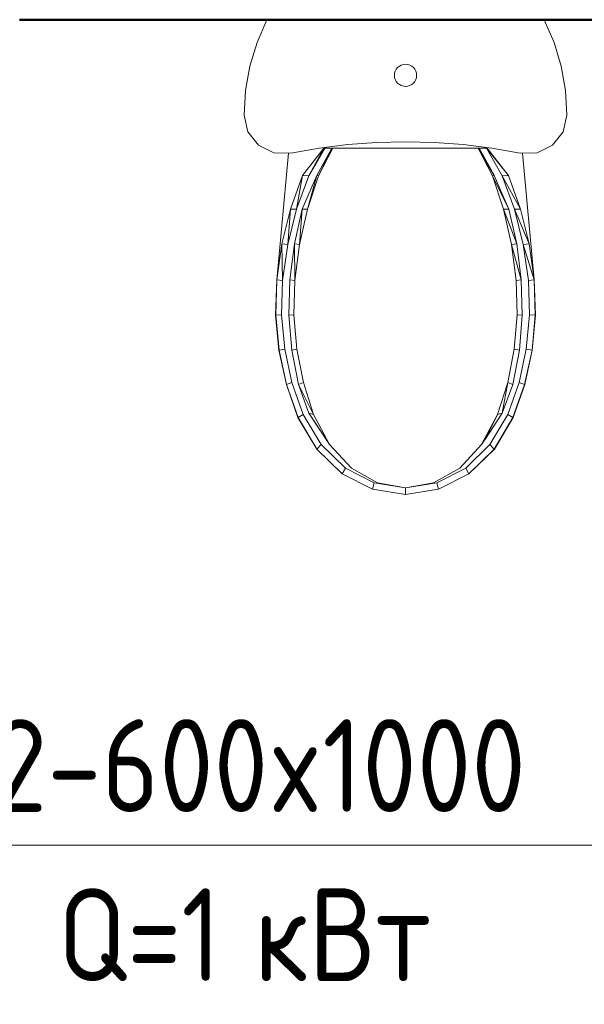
# Model space of a CAD drawing. Header units: millimetres. Extents: x -125 to 25178, y 4748 to 39091.
# Tile 26 of 118: x 12401 to 13162, y 36181 to 37508. Entities that reach past the tile are written whole.
import ezdxf

# ---------------------------------------------------------------- set-up
doc = ezdxf.new("R2010")
doc.units = ezdxf.units.MM
for name, color, linetype, lineweight in [('A-PART-____-MCUT', 2, 'Continuous', 50), ('A-PART-____-OTLN', 2, 'Continuous', 20), ('A-WALL-____-MCUT', 113, 'Continuous', 50), ('A-WALL-____-OTLN', 113, 'Continuous', 20), ('M-EQPM-___-IDEN', 50, 'Continuous', 20), ('M-EQPM-____-OTLN', 50, 'Continuous', 20)]:
    doc.layers.add(name, color=color, linetype=linetype, lineweight=lineweight)
doc.styles.add('GOST Common_1', font='GOST_Common.ttf', dxfattribs={"width": 0.9, "height": 125})

# ---------------------------------------------------------------- blocks, each defined once
blk = doc.blocks.new('Прямая форма - Masonry Block - Structural-613614-В_Этаж 03_Отопление')
at = {"layer": 'A-WALL-____-MCUT', "color": 9}
blk.add_line((3177, 400), (2035.1, 400), dxfattribs=at)
blk = doc.blocks.new('Прямая форма - SW - 004-613616-В_Этаж 03_Отопление')
blk.add_blockref('Прямая форма - Masonry Block - Structural-613614-В_Этаж 03_Отопление', (0, 0))
blk = doc.blocks.new('Family - Masonry Block - Structural-613622-В_Этаж 03_Отопление')
at = {"layer": 'A-PART-____-MCUT', "color": 9}
blk.add_line((3177, 400), (2035.1, 400), dxfattribs=at)
blk = doc.blocks.new('Прямая форма - V line-608933-В_Этаж 03_Отопление')
at = {"layer": 'M-EQPM-____-OTLN', "color": 253}
for p, q in [((200.1, -30.5), (186.8, 0)), ((-186.8, 0), (-200.1, -30.5)), ((-200.1, -30.5), (-209.7, -62.4)), ((209.7, -62.4), (200.1, -30.5)), ((-209.7, -62.4), (-215.5, -95.2)), ((-12.5, -66.6), (-10.6, -64.4)), ((-10.6, -64.4), (-8.3, -62.5)), ((-8.3, -62.5), (-5.7, -61.1)), ((-5.7, -61.1), (-2.9, -60.3)), ((-2.9, -60.3), (0, -60)), ((0, -60), (2.9, -60.3)), ((2.9, -60.3), (5.7, -61.1)), ((5.7, -61.1), (8.3, -62.5)), ((8.3, -62.5), (10.6, -64.4)), ((10.6, -64.4), (12.5, -66.6)), ((215.5, -95.2), (209.7, -62.4)), ((-15, -75), (-14.7, -72.1)), ((-14.7, -77.9), (-15, -75)), ((-14.7, -72.1), (-13.9, -69.2)), ((-13.9, -80.7), (-14.7, -77.9)), ((-13.9, -69.2), (-12.5, -66.6)), ((12.5, -66.6), (13.9, -69.2)), ((13.9, -69.2), (14.7, -72.1)), ((14.7, -77.9), (13.9, -80.7)), ((14.7, -72.1), (15, -75)), ((15, -75), (14.7, -77.9)), ((-12.5, -83.3), (-13.9, -80.7)), ((-10.6, -85.6), (-12.5, -83.3)), ((-8.3, -87.4), (-10.6, -85.6)), ((-5.7, -88.8), (-8.3, -87.4)), ((-2.9, -89.7), (-5.7, -88.8)), ((0, -90), (-2.9, -89.7)), ((2.9, -89.7), (0, -90)), ((5.7, -88.8), (2.9, -89.7)), ((8.3, -87.4), (5.7, -88.8)), ((10.6, -85.6), (8.3, -87.4)), ((12.5, -83.3), (10.6, -85.6)), ((13.9, -80.7), (12.5, -83.3)), ((-215.5, -95.2), (-217.5, -128.5)), ((217.5, -128.5), (215.5, -95.2)), ((-217.5, -128.5), (-212.4, -151)), ((212.4, -151), (217.5, -128.5)), ((-212.4, -151), (-198.2, -169.1)), ((198.2, -169.1), (212.4, -151)), ((-198.2, -169.1), (-177.6, -179.5)), ((-116.2, -173.2), (-77.6, -168.3)), ((-77.6, -168.3), (-38.9, -165.4)), ((-38.9, -165.4), (0, -164.4)), ((38.9, -165.4), (0, -164.4)), ((77.6, -168.3), (38.9, -165.4)), ((77.6, -168.3), (116.2, -173.2)), ((177.6, -179.5), (198.2, -169.1)), ((-177.6, -179.5), (-154.5, -180)), ((-157.8, -179.9), (-173.5, -350.4)), ((-154.5, -180), (-116.2, -173.2)), ((-138.7, -210.1), (-110.2, -172.9)), ((-108.9, -172.9), (-130.1, -210.2)), ((-129.8, -209.7), (-110.2, -172.9)), ((-119.6, -210.1), (-99.2, -172.9)), ((-98, -172.9), (-117.1, -210.2)), ((-116.8, -209.7), (-99.2, -172.9)), ((-110.2, -172.9), (-108.9, -172.9)), ((-108.9, -172.9), (-99.2, -172.9)), ((-99.2, -172.9), (-98, -172.9)), ((-98, -172.9), (98, -172.9)), ((98, -172.9), (99.2, -172.9)), ((98, -172.9), (119.6, -210.1)), ((117.1, -210.2), (98, -172.9)), ((99.2, -172.9), (119.3, -209.7)), ((99.2, -172.9), (108.9, -172.9)), ((108.9, -172.9), (110.2, -172.9)), ((108.9, -172.9), (138.7, -210.1)), ((130.1, -210.2), (108.9, -172.9)), ((110.2, -172.9), (138.4, -209.7)), ((116.2, -173.2), (154.5, -180)), ((154.5, -180), (177.6, -179.5)), ((173.5, -350.4), (157.8, -179.9)), ((-154.9, -255.3), (-138.7, -210.1)), ((-146.7, -255.5), (-138.7, -210.1)), ((-130.1, -210.2), (-146.7, -255.5)), ((-139.4, -255.3), (-119.6, -210.1)), ((-138.7, -210.1), (-130.1, -210.2)), ((-132, -255.5), (-119.6, -210.1)), ((-117.1, -210.2), (-132, -255.5)), ((-119.6, -210.1), (-117.1, -210.2)), ((119.6, -210.1), (117.1, -210.2)), ((117.1, -210.2), (139.4, -255.3)), ((132, -255.5), (117.1, -210.2)), ((119.6, -210.1), (139.4, -255.3)), ((138.7, -210.1), (130.1, -210.2)), ((130.1, -210.2), (154.9, -255.3)), ((146.7, -255.5), (130.1, -210.2)), ((138.7, -210.1), (154.9, -255.3)), ((-166.5, -302.2), (-154.9, -255.3)), ((-158.6, -302.8), (-154.9, -255.3)), ((-146.7, -255.5), (-158.6, -302.8)), ((-154.9, -255.3), (-146.7, -255.5)), ((-149.8, -302.2), (-139.4, -255.3)), ((-142.7, -302.8), (-139.4, -255.3)), ((-132, -255.5), (-142.7, -302.8)), ((-139.4, -255.3), (-132, -255.5)), ((139.4, -255.3), (132, -255.5)), ((132, -255.5), (149.8, -302.2)), ((142.7, -302.8), (132, -255.5)), ((139.4, -255.3), (149.8, -302.2)), ((154.9, -255.3), (146.7, -255.5)), ((146.7, -255.5), (166.5, -302.2)), ((158.6, -302.8), (146.7, -255.5)), ((154.9, -255.3), (166.5, -302.2)), ((-173.3, -350.4), (-166.5, -302.2)), ((-165.6, -351.3), (-166.5, -302.2)), ((-166.5, -302.2), (-158.6, -302.8)), ((-158.6, -302.8), (-165.6, -351.3)), ((-156, -350.4), (-149.8, -302.2)), ((-149, -351.3), (-149.8, -302.2)), ((-149.8, -302.2), (-142.7, -302.8)), ((-142.7, -302.8), (-149, -351.3)), ((149.8, -302.2), (142.7, -302.8)), ((142.7, -302.8), (156, -350.4)), ((149, -351.3), (142.7, -302.8)), ((149.8, -302.2), (156, -350.4)), ((166.5, -302.2), (158.6, -302.8)), ((158.6, -302.8), (173.3, -350.4)), ((165.6, -351.3), (158.6, -302.8)), ((166.5, -302.2), (173.3, -350.4)), ((-175, -398.1), (-173.5, -350.4)), ((-174.8, -398.1), (-173.3, -350.4)), ((-173.3, -350.4), (-165.6, -351.3)), ((-165.6, -351.3), (-167, -397.7)), ((-157.3, -398.1), (-156, -350.4)), ((-156, -350.4), (-149, -351.3)), ((-149, -351.3), (-150.3, -397.7)), ((156, -350.4), (149, -351.3)), ((150.3, -397.7), (149, -351.3)), ((156, -350.4), (157.3, -398.1)), ((173.3, -350.4), (165.6, -351.3)), ((167, -397.7), (165.6, -351.3)), ((173.3, -350.4), (174.8, -398.1)), ((175, -398.1), (173.5, -350.4)), ((-170.7, -445.5), (-175, -398.1)), ((-167, -397.7), (-174.8, -398.1)), ((-170.5, -445.5), (-174.8, -398.1)), ((-162.8, -443.9), (-167, -397.7)), ((-150.3, -397.7), (-157.3, -398.1)), ((-153.4, -445.5), (-157.3, -398.1)), ((-146.5, -443.9), (-150.3, -397.7)), ((150.3, -397.7), (146.5, -443.9)), ((157.3, -398.1), (150.3, -397.7)), ((157.3, -398.1), (153.4, -445.5)), ((167, -397.7), (162.8, -443.9)), ((174.8, -398.1), (167, -397.7)), ((174.8, -398.1), (170.5, -445.5)), ((170.7, -445.5), (175, -398.1)), ((-170.7, -445.5), (-160.6, -491.7)), ((-170.5, -445.5), (-162.8, -443.9)), ((-160.4, -491.7), (-170.5, -445.5)), ((-153, -488.9), (-162.8, -443.9)), ((-153.4, -445.5), (-146.5, -443.9)), ((-144.4, -491.7), (-153.4, -445.5)), ((-146.5, -443.9), (-137.7, -488.9)), ((137.7, -488.9), (146.5, -443.9)), ((153.4, -445.5), (144.4, -491.7)), ((146.5, -443.9), (153.4, -445.5)), ((153, -488.9), (162.8, -443.9)), ((170.5, -445.5), (160.4, -491.7)), ((160.6, -491.7), (170.7, -445.5)), ((162.8, -443.9), (170.5, -445.5)), ((-160.4, -491.7), (-153, -488.9)), ((-137.8, -531.8), (-153, -488.9)), ((-144.4, -491.7), (-137.7, -488.9)), ((-137.7, -488.9), (-124, -531.8)), ((124, -531.8), (137.7, -488.9)), ((137.7, -488.9), (130.3, -530.2)), ((144.4, -491.7), (137.7, -488.9)), ((153, -488.9), (137.8, -531.8)), ((160.4, -491.7), (153, -488.9)), ((-160.6, -491.7), (-144.9, -535.9)), ((-144.8, -535.9), (-160.4, -491.7)), ((-130.3, -530.2), (-144.4, -491.7)), ((-124, -531.8), (-144.4, -491.7)), ((144.4, -491.7), (130.3, -530.2)), ((160.4, -491.7), (144.8, -535.9)), ((144.9, -535.9), (160.6, -491.7)), ((-107.6, -565), (-130.3, -530.2)), ((-102.4, -572.6), (-130.3, -530.2)), ((-130.3, -530.2), (-124, -531.8)), ((130.3, -530.2), (107.6, -565)), ((130.3, -530.2), (124, -531.8)), ((-144.9, -535.9), (-119.7, -578.7)), ((-144.8, -535.9), (-137.8, -531.8)), ((-119.6, -578.7), (-144.8, -535.9)), ((-113.8, -572.6), (-137.8, -531.8)), ((-124, -531.8), (-102.4, -572.6)), ((102.4, -572.6), (124, -531.8)), ((124, -531.8), (107.6, -565)), ((113.8, -572.6), (137.8, -531.8)), ((144.8, -535.9), (119.6, -578.7)), ((119.7, -578.7), (144.9, -535.9)), ((137.8, -531.8), (144.8, -535.9)), ((-102.4, -572.6), (-107.6, -565)), ((107.6, -565), (102.4, -572.6)), ((-119.7, -578.7), (-85.3, -611.8)), ((-119.6, -578.7), (-113.8, -572.6)), ((-85.2, -611.8), (-119.6, -578.7)), ((-81.1, -604.2), (-113.8, -572.6)), ((-73, -604.2), (-102.4, -572.6)), ((73, -604.2), (102.4, -572.6)), ((81.1, -604.2), (113.8, -572.6)), ((119.6, -578.7), (85.2, -611.8)), ((85.3, -611.8), (119.7, -578.7)), ((119.6, -578.7), (113.8, -572.6)), ((-85.2, -611.8), (-81.1, -604.2)), ((-42.2, -624.1), (-81.1, -604.2)), ((-37.9, -624.1), (-73, -604.2)), ((37.9, -624.1), (73, -604.2)), ((42.2, -624.1), (81.1, -604.2)), ((85.2, -611.8), (81.1, -604.2)), ((-85.3, -611.8), (-44.3, -632.8)), ((-44.3, -632.8), (-85.2, -611.8)), ((44.3, -632.8), (85.3, -611.8)), ((85.2, -611.8), (44.3, -632.8)), ((-44.3, -632.8), (-42.2, -624.1)), ((-44.3, -632.8), (0, -640)), ((0, -640), (-44.3, -632.8)), ((0, -631), (-42.2, -624.1)), ((-37.9, -624.1), (0, -631)), ((0, -631), (37.9, -624.1)), ((42.2, -624.1), (0, -631)), ((0, -640), (0, -631)), ((0, -640), (44.3, -632.8)), ((44.3, -632.8), (0, -640)), ((44.3, -632.8), (42.2, -624.1))]:
    blk.add_line(p, q, dxfattribs=at)
blk = doc.blocks.new('Прямая форма - FU - 053-613628-В_Этаж 03_Отопление')
blk.add_blockref('Прямая форма - V line-608933-В_Этаж 03_Отопление', (0, 0))
blk = doc.blocks.new('V line_ifc_RVT-1-В_Этаж 03_Отопление')
at = {"layer": 'A-PART-____-OTLN', "color": 253, "lineweight": 20, "rotation": 180}
blk.add_blockref('Family - Masonry Block - Structural-613622-В_Этаж 03_Отопление', (31503.2, 37907.6), dxfattribs=at)
at = {"layer": 'A-WALL-____-OTLN', "color": 253, "lineweight": 20, "rotation": 180}
blk.add_blockref('Прямая форма - SW - 004-613616-В_Этаж 03_Отопление', (31503.2, 37907.6), dxfattribs=at)
at = {"layer": 'M-EQPM-____-OTLN', "color": 253, "lineweight": 20}
blk.add_blockref('Прямая форма - FU - 053-613628-В_Этаж 03_Отопление', (28846.2, 37507.6), dxfattribs=at)
blk = doc.blocks.new('ADSK_M_Оборудование_Отопительный прибор - ADSK_Марка _ ADSK_Тепловая мощность_20-1635446-В_Этаж 03_Отопление')
at = {"layer": 'M-EQPM-___-IDEN'}
blk.add_line((-10, 0), (10, 0), dxfattribs=at)

msp = doc.modelspace()

# ---------------------------------------------------------------- block references
at = {"lineweight": 9}
msp.add_blockref('V line_ifc_RVT-1-В_Этаж 03_Отопление', (-15924.8, 0), dxfattribs=at)
at = {"layer": 'M-EQPM-___-IDEN', "xscale": 49.99999999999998, "yscale": 49.99999999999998, "zscale": 49.99999999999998}
msp.add_blockref('ADSK_M_Оборудование_Отопительный прибор - ADSK_Марка _ ADSK_Тепловая мощность_20-1635446-В_Этаж 03_Отопление', (12726, 36395.4), dxfattribs=at)

# ---------------------------------------------------------------- next in the draw order: texts
at = {"layer": 'M-EQPM-___-IDEN', "lineweight": 9, "char_height": 125, "attachment_point": 1, "style": 'GOST Common_1', "bg_fill": 3, "box_fill_scale": 1.25, "bg_fill_color": 256, "bg_fill_true_color": 13158600, "bg_fill_transparency": 0}
for s, insert, width in [('22-600x1000', (12292, 36565), 1042.595), ('Q=1 ', (12452.6, 36337.1), 321.076)]:
    msp.add_mtext(s, dxfattribs=dict(at, insert=insert, width=width))

# ---------------------------------------------------------------- next in the draw order: texts
at = {"layer": 'M-EQPM-___-IDEN', "lineweight": 9, "insert": (12717.5, 36337.1), "char_height": 125, "width": 331.899, "attachment_point": 1, "style": 'GOST Common_1', "bg_fill": 3, "box_fill_scale": 1.25, "bg_fill_color": 256, "bg_fill_true_color": 13158600, "bg_fill_transparency": 0}
msp.add_mtext('кВт', dxfattribs=at)

doc.saveas('drawing.dxf')
